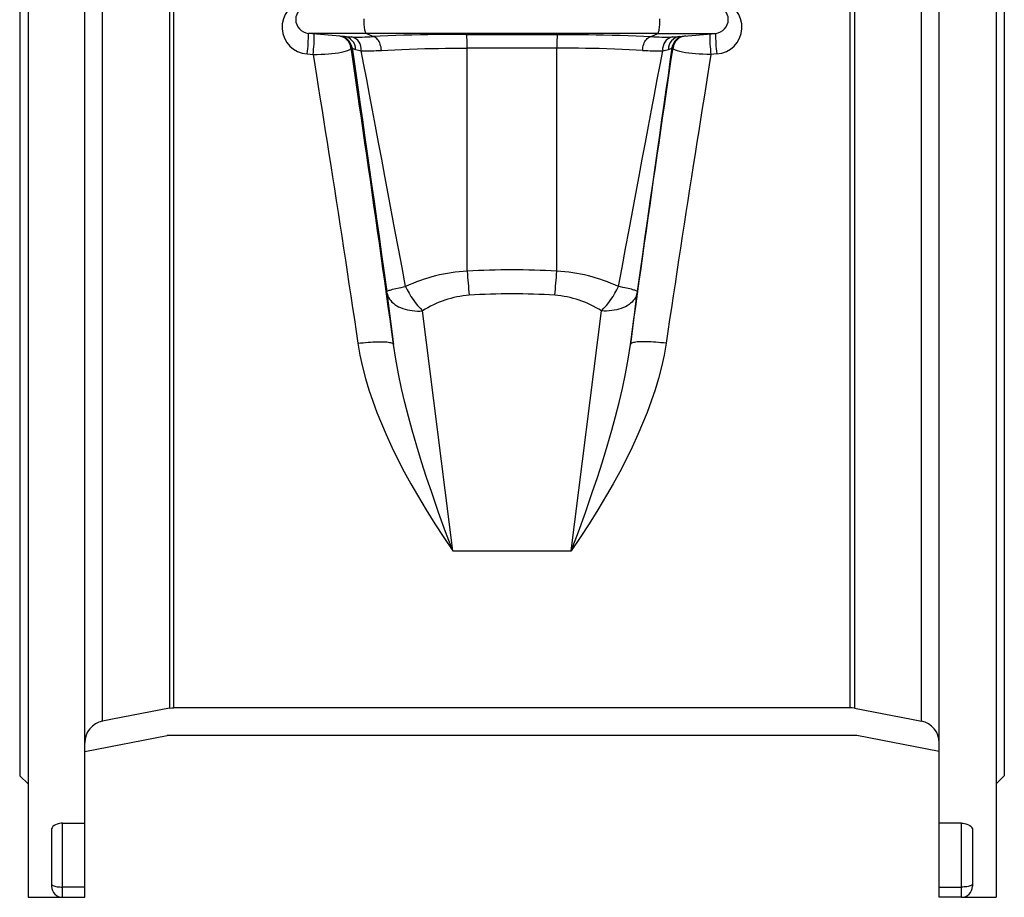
# Model space of a CAD drawing. Extents: x -62 to 1388, y -77 to 1711.
# Tile 2 of 7: x -35 to 321, y 478 to 796. Entities that reach past the tile are written whole.
import ezdxf

# ---------------------------------------------------------------- set-up
doc = ezdxf.new("R2010")
doc.units = 0
doc.layers.get('0').update_dxf_attribs({"linetype": 'CONTINUOUS'})

msp = doc.modelspace()

# ---------------------------------------------------------------- linework, layer by layer
at = {"color": 7, "linetype": 'CONTINUOUS'}
for p, q in [((-32.43, 933.14), (-32.43, 478.14)), ((-11.93, 504.97), (-11.93, 933.14)), ((297.07, 504.97), (297.07, 933.14)), ((317.57, 933.14), (317.57, 478.14)), ((-35.43, 889.14), (-35.43, 522.14)), ((320.57, 889.14), (320.57, 522.14)), ((-5.46, 541.87), (-5.46, 869.41)), ((290.59, 541.87), (290.59, 869.41)), ((18.73, 864.71), (18.73, 546.57)), ((20.26, 546.72), (20.26, 864.56)), ((264.87, 546.72), (264.87, 864.56)), ((266.4, 864.71), (266.4, 546.57)), ((81.9, 789.52), (68.93, 790.66)), ((89.87, 790.66), (68.93, 790.66)), ((195.27, 790.66), (89.87, 790.66)), ((92.25, 789.48), (89.87, 790.66)), ((192.88, 789.48), (195.27, 790.66)), ((195.27, 790.66), (216.2, 790.66)), ((203.24, 789.52), (216.2, 790.66)), ((81.97, 789.52), (81.9, 789.52)), ((126.1, 790.28), (159.03, 790.28)), ((203.17, 789.52), (203.24, 789.52)), ((68.49, 783.24), (70.62, 783.06)), ((84.36, 785.42), (84.74, 785.38)), ((158.77, 785.3), (126.36, 785.3)), ((126.36, 704.6), (126.36, 785.3)), ((158.77, 704.6), (158.77, 785.3)), ((200.78, 785.42), (200.39, 785.38)), ((216.64, 783.24), (214.51, 783.06)), ((97.37, 696.81), (99.72, 678.14)), ((187.76, 696.81), (185.41, 678.14)), ((121.16, 603.44), (110.24, 690.27)), ((163.97, 603.44), (174.89, 690.27)), ((121.16, 603.44), (163.97, 603.44)), ((264.87, 546.72), (20.26, 546.72)), ((-11.93, 530.85), (17.83, 536.64)), ((267.3, 536.64), (17.83, 536.64)), ((297.07, 530.85), (267.3, 536.64)), ((-35.43, 522.14), (-32.43, 519.14)), ((317.57, 519.14), (320.57, 522.14)), ((-23.93, 502.48), (-23.93, 482.88)), ((-19.93, 504.97), (-11.93, 504.97)), ((-19.93, 481.85), (-19.93, 504.97)), ((-11.93, 481.85), (-11.93, 504.97)), ((305.07, 504.97), (297.07, 504.97)), ((297.07, 481.85), (297.07, 504.97)), ((305.07, 481.85), (305.07, 504.97)), ((309.07, 502.48), (309.07, 482.88)), ((-23.93, 482.88), (-23.93, 482.14)), ((-11.93, 481.85), (-19.93, 481.85)), ((-19.93, 478.14), (-19.93, 481.85)), ((-11.93, 478.14), (-11.93, 481.85)), ((297.07, 478.14), (297.07, 481.85)), ((297.07, 481.85), (305.07, 481.85)), ((305.07, 478.14), (305.07, 481.85)), ((309.07, 482.88), (309.07, 482.14)), ((-32.43, 478.14), (-19.93, 478.14)), ((-19.93, 478.14), (-11.93, 478.14)), ((305.07, 478.14), (297.07, 478.14)), ((305.07, 478.14), (317.57, 478.14))]:
    msp.add_line(p, q, dxfattribs=at)
for points in [[(89.87, 790.66), (89.76, 790.75), (89.66, 790.9), (89.56, 791.12), (89.47, 791.41), (89.39, 791.75), (89.31, 792.15), (89.24, 792.6), (89.18, 793.09), (89.13, 793.62), (89.1, 794.18), (89.07, 794.75), (89.06, 795.34), (89.06, 795.94)], [(195.27, 790.66), (195.37, 790.75), (195.47, 790.9), (195.57, 791.12), (195.66, 791.41), (195.74, 791.75), (195.82, 792.15), (195.89, 792.6), (195.95, 793.09), (196, 793.62), (196.03, 794.18), (196.06, 794.75), (196.07, 795.34), (196.07, 795.94)], [(126.1, 790.28), (123.3, 790.27), (120.51, 790.26), (117.74, 790.23), (114.93, 790.2), (112.16, 790.16), (109.44, 790.1), (106.4, 790.03), (103.44, 789.95), (100.55, 789.85), (97.68, 789.74), (94.91, 789.62), (92.25, 789.48)], [(95.33, 784.5), (95.29, 785.07), (95.21, 785.64), (95.08, 786.19), (94.93, 786.72), (94.73, 787.22), (94.5, 787.68), (94.24, 788.1), (93.95, 788.47), (93.64, 788.79), (93.31, 789.06), (92.97, 789.26), (92.61, 789.4), (92.25, 789.48)], [(159.03, 790.28), (161.83, 790.27), (164.63, 790.26), (167.4, 790.23), (170.2, 790.2), (172.97, 790.16), (175.7, 790.1), (178.73, 790.03), (181.69, 789.95), (184.58, 789.85), (187.45, 789.74), (190.22, 789.62), (192.88, 789.48)], [(189.81, 784.5), (189.85, 785.07), (189.93, 785.64), (190.05, 786.19), (190.21, 786.72), (190.4, 787.22), (190.63, 787.68), (190.89, 788.1), (191.18, 788.47), (191.49, 788.79), (191.82, 789.06), (192.17, 789.26), (192.52, 789.4), (192.88, 789.48)], [(70.62, 783.06), (72.08, 783.06), (73.52, 783.1), (74.93, 783.16), (76.23, 783.25), (77.47, 783.36), (78.64, 783.49), (79.82, 783.66), (80.89, 783.85), (81.84, 784.06), (82.72, 784.31), (83.43, 784.57), (83.94, 784.85), (84.26, 785.13), (84.36, 785.42)], [(99.72, 678.14), (99.09, 682.68), (98.46, 687.24), (97.83, 691.81), (97.19, 696.4), (96.55, 700.99), (95.9, 705.59), (95.26, 710.19), (94.61, 714.78), (93.96, 719.38), (93.31, 723.96), (92.66, 728.53), (92.01, 733.09), (91.36, 737.62), (90.71, 742.14), (90.06, 746.63), (89.41, 751.1), (88.77, 755.53), (88.12, 759.93), (87.48, 764.29), (86.85, 768.61), (86.22, 772.88), (85.59, 777.11), (84.97, 781.29), (84.36, 785.42)], [(84.74, 785.38), (85.44, 780.5), (86.17, 775.46), (86.91, 770.27), (87.68, 764.92), (88.46, 759.43), (89.27, 753.79), (90.09, 748.01), (90.93, 742.09), (91.8, 736.05), (92.68, 729.87), (93.57, 723.58), (94.48, 717.16), (95.41, 710.63), (96.35, 703.99), (97.31, 697.25)], [(104.09, 699.06), (102.8, 706), (101.52, 712.83), (100.26, 719.55), (99.03, 726.15), (97.81, 732.62), (96.62, 738.95), (95.46, 745.15), (94.32, 751.22), (93.21, 757.13), (92.12, 762.9), (91.07, 768.51), (90.04, 773.96), (89.04, 779.25), (88.07, 784.38)], [(95.33, 784.5), (97.69, 784.63), (100.16, 784.75), (102.71, 784.86), (105.43, 784.96), (108.22, 785.05), (111.08, 785.12), (113.53, 785.17), (116.01, 785.22), (118.53, 785.25), (121.12, 785.28), (123.73, 785.29), (126.36, 785.3)], [(189.81, 784.5), (187.44, 784.63), (184.97, 784.75), (182.42, 784.86), (179.71, 784.96), (176.91, 785.05), (174.05, 785.12), (171.6, 785.17), (169.12, 785.22), (166.61, 785.25), (164.01, 785.28), (161.4, 785.29), (158.77, 785.3)], [(181.04, 699.06), (182.34, 706), (183.61, 712.83), (184.87, 719.55), (186.11, 726.15), (187.32, 732.62), (188.51, 738.95), (189.67, 745.15), (190.81, 751.22), (191.92, 757.13), (193.01, 762.9), (194.07, 768.51), (195.09, 773.96), (196.09, 779.25), (197.06, 784.38)], [(185.41, 678.14), (186.04, 682.68), (186.67, 687.24), (187.3, 691.81), (187.94, 696.4), (188.58, 700.99), (189.23, 705.59), (189.87, 710.19), (190.52, 714.78), (191.17, 719.38), (191.82, 723.96), (192.47, 728.53), (193.13, 733.09), (193.78, 737.62), (194.43, 742.14), (195.08, 746.63), (195.72, 751.1), (196.37, 755.53), (197.01, 759.93), (197.65, 764.29), (198.28, 768.61), (198.91, 772.88), (199.54, 777.11), (200.16, 781.29), (200.78, 785.42)], [(200.39, 785.38), (199.69, 780.5), (198.97, 775.46), (198.22, 770.27), (197.46, 764.92), (196.67, 759.43), (195.87, 753.79), (195.04, 748.01), (194.2, 742.09), (193.34, 736.05), (192.46, 729.87), (191.56, 723.58), (190.65, 717.16), (189.72, 710.63), (188.78, 703.99), (187.82, 697.25)], [(214.51, 783.06), (213.05, 783.06), (211.61, 783.1), (210.21, 783.16), (208.9, 783.25), (207.66, 783.36), (206.49, 783.49), (205.31, 783.66), (204.24, 783.85), (203.3, 784.06), (202.41, 784.31), (201.7, 784.57), (201.19, 784.85), (200.88, 785.13), (200.78, 785.42)], [(70.62, 783.06), (71.24, 779.25), (71.86, 775.39), (72.49, 771.48), (73.12, 767.52), (73.76, 763.52), (74.41, 759.47), (75.06, 755.38), (75.71, 751.26), (76.36, 747.1), (77.02, 742.91), (77.68, 738.7), (78.34, 734.46), (79, 730.19), (79.66, 725.91), (80.33, 721.62), (80.99, 717.31), (81.65, 713), (82.31, 708.67), (82.97, 704.35), (83.62, 700.03), (84.28, 695.71), (84.92, 691.4), (85.57, 687.1), (86.21, 682.81), (86.85, 678.54)], [(214.51, 783.06), (213.9, 779.25), (213.27, 775.39), (212.64, 771.48), (212.01, 767.52), (211.37, 763.52), (210.72, 759.47), (210.08, 755.38), (209.42, 751.26), (208.77, 747.1), (208.11, 742.91), (207.45, 738.7), (206.79, 734.46), (206.13, 730.19), (205.47, 725.91), (204.81, 721.62), (204.14, 717.31), (203.48, 713), (202.82, 708.67), (202.16, 704.35), (201.51, 700.03), (200.86, 695.71), (200.21, 691.4), (199.56, 687.1), (198.92, 682.81), (198.29, 678.54)], [(97.31, 697.25), (97.35, 697.32), (97.46, 697.41), (97.62, 697.5), (97.86, 697.6), (98.15, 697.71), (98.51, 697.82), (98.93, 697.94), (99.4, 698.07), (99.93, 698.2), (100.51, 698.34), (101.15, 698.47), (101.82, 698.62), (102.54, 698.76), (103.3, 698.91), (104.09, 699.06)], [(187.82, 697.25), (187.78, 697.32), (187.68, 697.41), (187.51, 697.5), (187.27, 697.6), (186.98, 697.71), (186.62, 697.82), (186.2, 697.94), (185.73, 698.07), (185.2, 698.2), (184.62, 698.34), (183.99, 698.47), (183.31, 698.62), (182.59, 698.76), (181.83, 698.91), (181.04, 699.06)], [(97.37, 696.81), (97.5, 696.22), (97.7, 695.63), (97.97, 695.06), (98.31, 694.51), (98.7, 693.99), (99.16, 693.48), (99.69, 693.01), (100.26, 692.57), (100.89, 692.15), (101.57, 691.78), (102.3, 691.44), (103.07, 691.14), (103.88, 690.88), (104.73, 690.66), (105.6, 690.48), (106.5, 690.35), (107.42, 690.26), (108.35, 690.22), (109.29, 690.22), (110.24, 690.27)], [(187.76, 696.81), (187.63, 696.22), (187.43, 695.63), (187.16, 695.06), (186.83, 694.51), (186.43, 693.99), (185.97, 693.48), (185.45, 693.01), (184.87, 692.57), (184.24, 692.15), (183.56, 691.78), (182.83, 691.44), (182.06, 691.14), (181.25, 690.88), (180.41, 690.66), (179.53, 690.48), (178.64, 690.35), (177.72, 690.26), (176.78, 690.22), (175.84, 690.22), (174.89, 690.27)], [(86.85, 678.54), (87.78, 678.66), (88.72, 678.77), (89.64, 678.86), (90.55, 678.94), (91.44, 679.01), (92.3, 679.06), (93.14, 679.1), (93.94, 679.12), (94.7, 679.13), (95.42, 679.13), (96.1, 679.1), (96.73, 679.07), (97.3, 679.02), (97.82, 678.95), (98.28, 678.87), (98.69, 678.78), (99.02, 678.68), (99.3, 678.56), (99.51, 678.43), (99.65, 678.29), (99.72, 678.14)], [(86.85, 678.54), (87.59, 674.25), (88.52, 670.02), (89.61, 665.85), (90.84, 661.74), (92.23, 657.59), (93.73, 653.51), (95.33, 649.5), (97.02, 645.57), (99.13, 640.97), (101.33, 636.47), (103.61, 632.06), (105.96, 627.75), (108.36, 623.55), (111.49, 618.3), (114.67, 613.21), (117.89, 608.27), (121.12, 603.49), (121.16, 603.44)], [(121.16, 603.44), (121.14, 603.5), (118.58, 610.37), (116.05, 617.39), (113.55, 624.55), (111.7, 630.05), (109.9, 635.63), (108.15, 641.3), (106.47, 647.06), (105.11, 652.04), (103.81, 657.09), (102.61, 662.21), (101.5, 667.44), (100.53, 672.75), (99.72, 678.14)], [(198.29, 678.54), (197.54, 674.25), (196.61, 670.02), (195.52, 665.85), (194.29, 661.74), (192.91, 657.59), (191.4, 653.51), (189.8, 649.5), (188.11, 645.57), (186, 640.97), (183.8, 636.47), (181.52, 632.06), (179.17, 627.75), (176.77, 623.55), (173.64, 618.3), (170.46, 613.21), (167.24, 608.27), (164.01, 603.49), (163.97, 603.44)], [(163.97, 603.44), (164, 603.5), (166.55, 610.37), (169.09, 617.39), (171.58, 624.55), (173.43, 630.05), (175.24, 635.63), (176.98, 641.3), (178.66, 647.06), (180.03, 652.04), (181.32, 657.09), (182.52, 662.21), (183.63, 667.44), (184.6, 672.75), (185.41, 678.14)], [(198.29, 678.54), (197.35, 678.66), (196.42, 678.77), (195.49, 678.86), (194.58, 678.94), (193.7, 679.01), (192.83, 679.06), (192, 679.1), (191.2, 679.12), (190.43, 679.13), (189.71, 679.13), (189.03, 679.1), (188.4, 679.07), (187.83, 679.02), (187.31, 678.95), (186.85, 678.87), (186.45, 678.78), (186.11, 678.68), (185.83, 678.56), (185.63, 678.43), (185.49, 678.29), (185.41, 678.14)], [(18.73, 546.57), (-1.91, 542.56), (-5.46, 541.87)], [(18.73, 546.57), (19.58, 546.69), (20.26, 546.72)], [(266.4, 546.57), (265.56, 546.69), (264.87, 546.72)], [(266.4, 546.57), (287.04, 542.56), (290.59, 541.87)], [(-19.93, 504.97), (-20.48, 504.95), (-21, 504.88), (-21.49, 504.77), (-21.94, 504.63), (-22.49, 504.39), (-22.94, 504.11), (-23.41, 503.7), (-23.72, 503.26), (-23.88, 502.87), (-23.93, 502.48)], [(305.07, 504.97), (305.61, 504.95), (306.14, 504.88), (306.63, 504.77), (307.07, 504.63), (307.62, 504.39), (308.07, 504.11), (308.54, 503.7), (308.86, 503.26), (309.01, 502.87), (309.07, 502.48)], [(-23.93, 482.88), (-23.9, 482.75), (-23.8, 482.61), (-23.63, 482.48), (-23.4, 482.36), (-23.11, 482.25), (-22.76, 482.15), (-22.37, 482.06), (-21.93, 481.98), (-21.46, 481.92), (-20.97, 481.88), (-20.46, 481.85), (-19.93, 481.85)], [(309.07, 482.88), (309.03, 482.75), (308.93, 482.61), (308.76, 482.48), (308.53, 482.36), (308.24, 482.25), (307.89, 482.15), (307.5, 482.06), (307.07, 481.98), (306.6, 481.92), (306.1, 481.88), (305.59, 481.85), (305.07, 481.85)]]:
    msp.add_lwpolyline(points, dxfattribs=at)
for centre, radius, start, end in [((69.08, 792.88), 9.66, 99.8051, 266.5302), ((216.05, 792.88), 9.66, 273.4698, 80.1949), ((69.37, 795.64), 5, 95, 265), ((215.77, 795.64), 5, 275, 85), ((27.12, 789.39), 41.83, 351.5414, 1.7374), ((29.15, 789.21), 41.92, 351.5542, 1.7195), ((255.98, 789.21), 41.92, 178.2805, 188.4458), ((258.01, 789.39), 41.83, 178.2626, 188.4586), ((79.4, 784.72), 5, 7.992, 84.997), ((79.79, 784.69), 5, 7.9921, 84.9969), ((81.29, 784.85), 4.72, 359.9418, 82.6618), ((86.77, 848.3), 58.98, 265.3364, 267.9383), ((87.24, 866.17), 76.85, 268.0619, 273.7341), ((83.53, 784.92), 4.57, 353.1675, 75.8779), ((99.2, 786.4), 27.19, 357.6786, 8.2043), ((185.94, 786.4), 27.19, 171.7957, 182.3214), ((197.89, 866.17), 76.85, 266.2659, 271.9381), ((201.6, 784.92), 4.57, 104.1221, 186.8325), ((203.84, 784.85), 4.72, 97.3382, 180.0582), ((205.34, 784.69), 5, 95.0031, 172.0079), ((198.36, 848.35), 59.03, 272.0625, 274.6672), ((205.73, 784.72), 5, 95.003, 172.008), ((86.6, 787.97), 3.18, 234.2915, 259.3247), ((91.22, 803.26), 19.14, 254.2159, 260.5413), ((90.55, 854.22), 69.88, 267.9656, 273.9169), ((194.58, 854.22), 69.88, 266.0831, 272.0344), ((193.92, 803.26), 19.14, 279.4587, 285.7841), ((198.53, 787.97), 3.18, 280.6753, 305.7085), ((142.57, 450.67), 254.45, 86.3485, 93.6515), ((129.21, 645.71), 58.96, 92.7662, 115.2104), ((318.78, 717.02), 192.82, 183.6914, 186.2799), ((-33.65, 717.02), 192.82, 353.7201, 356.3086), ((155.93, 645.71), 58.96, 64.7896, 87.2338), ((132.09, 712.09), 30.89, 204.9713, 224.97), ((153.04, 712.09), 30.89, 315.03, 335.0287), ((68.38, 693.14), 29.22, 7.222, 8.0792), ((129.67, 660.3), 35.71, 94.1059, 122.9681), ((142.57, 465.18), 231.26, 86.1697, 93.8303), ((155.46, 660.3), 35.71, 57.0319, 85.8941), ((216.75, 693.14), 29.22, 171.9208, 172.778), ((-3.93, 534.01), 8, 101.0155, 180.0096), ((289.06, 534.01), 8, 359.9904, 78.9845), ((-19.93, 482.14), 4, 180, 270), ((305.07, 482.14), 4, 270, 0)]:
    msp.add_arc(centre, radius, start, end, dxfattribs=at)

doc.saveas('drawing.dxf')
